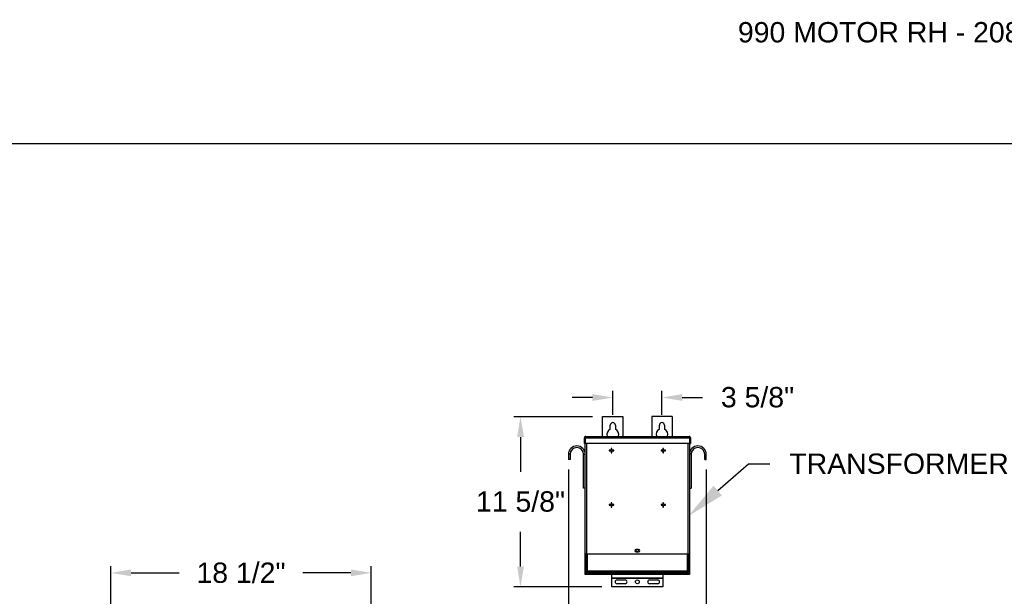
# Model space of a CAD drawing. Header units: inches. Extents: x 170 to 312, y 215 to 248.
# Tile 237 of 256: x 223.93 to 228.46, y 225.41 to 228.06. Entities that reach past the tile are written whole.
import ezdxf
from ezdxf import colors
from ezdxf.entities.mleader import LeaderData, LeaderLine
from ezdxf.math import Vec2, Vec3

# ---------------------------------------------------------------- set-up
doc = ezdxf.new("R2010")
doc.units = ezdxf.units.IN
doc.header["$LTSCALE"] = 0.25
doc.header["$MEASUREMENT"] = 0
doc.layers.add('208V 1-PHASE 60HZ VIA TRANSFORMER (190-207 RANGE)', color=4, linetype='Continuous')
doc.layers.add('ANNOTATIONS', color=1, linetype='Continuous')
doc.styles.add('ARIAL', font='arial.ttf', dxfattribs={"height": 0.09375})
doc.dimstyles.new('STANDARD$0', dxfattribs={"dimtxt": 0.09375, "dimasz": 0.09375, "dimexe": 0.03125, "dimexo": 0.046875, "dimgap": 0.09, "dimtad": 0, "dimtih": 1, "dimtoh": 1, "dimdec": 4, "dimzin": 0, "dimdsep": 46, "dimtxsty": 'ARIAL', "dimcen": 0.09, "dimadec": 0, "dimazin": 0, "dimtfac": 1, "dimtdec": 4, "dimtofl": 0, "dimtmove": 0, "dimatfit": 1, "dimfxl": 1, "dimtolj": 1, "dimtzin": 0, "dimarcsym": 0})

# ---------------------------------------------------------------- blocks, each defined once
blk = doc.blocks.new('*D198')
at = {"layer": 'ANNOTATIONS', "color": 0, "lineweight": -2, "transparency": 16777216}
for p, q in [((224.3453, 225.2084), (224.3453, 225.5464)), ((225.5459, 223.8187), (225.5459, 225.5464)), ((224.439, 225.5152), (224.6605, 225.5152)), ((225.4522, 225.5152), (225.2307, 225.5152))]:
    blk.add_line(p, q, dxfattribs=at)
at = {"layer": 'ANNOTATIONS', "color": 0, "transparency": 16777216}
for points in [[(224.439, 225.5308), (224.439, 225.4995), (224.3453, 225.5152)], [(225.4522, 225.5308), (225.4522, 225.4995), (225.5459, 225.5152)]]:
    blk.add_solid(points, dxfattribs=at)
at = {"layer": 'defpoints', "color": 0, "transparency": 16777216}
for p in [(225.5459, 225.5152), (224.3453, 225.1615), (225.5459, 223.7718)]:
    blk.add_point(p, dxfattribs=at)
at = {"layer": 'ANNOTATIONS', "color": 0, "transparency": 16777216, "insert": (224.9456, 225.5152), "char_height": 0.09375, "attachment_point": 5, "style": 'ARIAL'}
blk.add_mtext('\\A1;18 1/2"', dxfattribs=at)
blk = doc.blocks.new('*D189')
at = {"layer": 'ANNOTATIONS', "color": 0, "lineweight": -2, "transparency": 16777216}
for p, q in [((226.5656, 226.2347), (226.2027, 226.2347)), ((226.2339, 226.141), (226.2339, 225.9809)), ((226.2339, 225.5439), (226.2339, 225.704)), ((226.6085, 225.4501), (226.2027, 225.4501))]:
    blk.add_line(p, q, dxfattribs=at)
at = {"layer": 'ANNOTATIONS', "color": 0, "transparency": 16777216}
for points in [[(226.2183, 226.141), (226.2496, 226.141), (226.2339, 226.2347)], [(226.2183, 225.5439), (226.2496, 225.5439), (226.2339, 225.4501)]]:
    blk.add_solid(points, dxfattribs=at)
at = {"layer": 'defpoints', "color": 0, "transparency": 16777216}
for p in [(226.6125, 226.2347), (226.2339, 225.4501), (226.6554, 225.4501)]:
    blk.add_point(p, dxfattribs=at)
at = {"layer": 'ANNOTATIONS', "color": 0, "transparency": 16777216, "insert": (226.2339, 225.8909), "char_height": 0.09375, "attachment_point": 2, "style": 'ARIAL'}
blk.add_mtext('\\A1;11 5/8"', dxfattribs=at)
blk = doc.blocks.new('*D190')
at = {"layer": 'ANNOTATIONS', "color": 0, "lineweight": -2, "transparency": 16777216}
for p, q in [((226.6593, 226.2426), (226.6593, 226.3543)), ((226.8859, 226.2426), (226.8859, 226.3543)), ((226.5656, 226.323), (226.4718, 226.323)), ((226.9796, 226.323), (227.0734, 226.323))]:
    blk.add_line(p, q, dxfattribs=at)
at = {"layer": 'ANNOTATIONS', "color": 0, "transparency": 16777216}
for points in [[(226.5656, 226.3387), (226.5656, 226.3074), (226.6593, 226.323)], [(226.9796, 226.3387), (226.9796, 226.3074), (226.8859, 226.323)]]:
    blk.add_solid(points, dxfattribs=at)
at = {"layer": 'defpoints', "color": 0, "transparency": 16777216}
for p in [(226.8859, 226.323), (226.6593, 226.1957), (226.8859, 226.1957)]:
    blk.add_point(p, dxfattribs=at)
at = {"layer": 'ANNOTATIONS', "color": 0, "transparency": 16777216, "insert": (227.3265, 226.3715), "char_height": 0.09375, "attachment_point": 2, "style": 'ARIAL'}
blk.add_mtext('\\A1;3 5/8"', dxfattribs=at)
blk = doc.blocks.new('*D191')
at = {"layer": 'ANNOTATIONS', "color": 0, "lineweight": -2, "transparency": 16777216}
for p, q in [((226.4549, 225.9907), (226.4549, 225.2321)), ((227.0903, 225.9907), (227.0903, 225.2321)), ((226.3611, 225.2634), (226.2674, 225.2634)), ((227.1841, 225.2634), (227.2778, 225.2634))]:
    blk.add_line(p, q, dxfattribs=at)
at = {"layer": 'ANNOTATIONS', "color": 0, "transparency": 16777216}
for points in [[(226.3611, 225.279), (226.3611, 225.2477), (226.4549, 225.2634)], [(227.1841, 225.279), (227.1841, 225.2477), (227.0903, 225.2634)]]:
    blk.add_solid(points, dxfattribs=at)
at = {"layer": 'defpoints', "color": 0, "transparency": 16777216}
for p in [(226.4549, 226.0376), (227.0903, 226.0376), (227.0903, 225.2634)]:
    blk.add_point(p, dxfattribs=at)
at = {"layer": 'ANNOTATIONS', "color": 0, "transparency": 16777216, "insert": (226.7988, 225.2634), "char_height": 0.09375, "attachment_point": 5, "style": 'ARIAL'}
blk.add_mtext('\\A1;12 3/8"', dxfattribs=at)

msp = doc.modelspace()

# ---------------------------------------------------------------- linework, layer by layer
at = {"layer": '208V 1-PHASE 60HZ VIA TRANSFORMER (190-207 RANGE)'}
for p, q in [((226.61245, 226.23474), (226.7062, 226.23474)), ((226.61245, 226.14398), (226.61245, 226.23474)), ((226.7062, 226.23474), (226.7062, 226.14398)), ((226.93276, 226.23474), (226.83901, 226.23474)), ((226.83901, 226.23474), (226.83901, 226.14398)), ((226.93276, 226.23474), (226.93276, 226.14398)), ((226.64761, 226.17742), (226.64761, 226.19568)), ((226.67105, 226.19568), (226.67105, 226.17742)), ((226.87417, 226.17742), (226.87417, 226.19568)), ((226.89761, 226.19568), (226.89761, 226.17742)), ((226.52843, 226.13787), (226.53142, 226.13787)), ((226.52843, 226.11078), (226.52843, 226.13787)), ((226.53142, 226.11078), (226.52843, 226.11078)), ((226.53142, 226.13787), (226.53142, 226.11078)), ((226.53186, 226.13787), (227.01335, 226.13787)), ((226.53186, 226.13787), (226.53186, 226.11078)), ((227.01335, 226.11078), (226.53186, 226.11078)), ((226.53237, 226.13965), (226.53237, 226.1401)), ((226.53237, 225.50818), (226.53237, 226.11078)), ((226.53455, 226.14398), (227.01067, 226.14398)), ((226.53849, 226.11078), (226.53849, 225.60193)), ((227.00673, 225.60193), (227.00673, 226.11078)), ((227.01284, 226.1401), (227.01284, 226.13965)), ((227.01284, 226.11078), (227.01284, 225.50818)), ((227.01335, 226.13787), (227.01335, 226.11078)), ((227.01678, 226.13787), (227.0138, 226.13787)), ((227.0138, 226.13787), (227.0138, 226.11078)), ((227.0138, 226.11078), (227.01678, 226.11078)), ((227.01678, 226.13787), (227.01678, 226.11078)), ((226.46235, 226.06131), (226.45487, 226.06131)), ((226.45487, 226.06131), (226.45487, 226.03756)), ((226.46235, 226.06131), (226.46235, 226.03756)), ((226.5249, 225.90474), (226.5249, 226.06131)), ((226.5249, 226.06131), (226.53237, 226.06131)), ((226.65197, 226.07999), (226.64324, 226.07999)), ((226.64324, 226.07999), (226.64324, 226.077)), ((226.64324, 226.077), (226.65197, 226.077)), ((226.65197, 226.08872), (226.65197, 226.07999)), ((226.65496, 226.08872), (226.65197, 226.08872)), ((226.65197, 226.077), (226.65197, 226.06827)), ((226.65197, 226.06827), (226.65496, 226.06827)), ((226.65496, 226.07999), (226.65496, 226.08872)), ((226.66369, 226.07999), (226.65496, 226.07999)), ((226.65496, 226.06827), (226.65496, 226.077)), ((226.65496, 226.077), (226.66369, 226.077)), ((226.66369, 226.077), (226.66369, 226.07999)), ((226.89026, 226.07999), (226.88152, 226.07999)), ((226.88152, 226.07999), (226.88152, 226.077)), ((226.88152, 226.077), (226.89026, 226.077)), ((226.89324, 226.08872), (226.89026, 226.08872)), ((226.89026, 226.08872), (226.89026, 226.07999)), ((226.89026, 226.077), (226.89026, 226.06827)), ((226.89026, 226.06827), (226.89324, 226.06827)), ((226.89324, 226.07999), (226.89324, 226.08872)), ((226.90197, 226.07999), (226.89324, 226.07999)), ((226.89324, 226.077), (226.90197, 226.077)), ((226.89324, 226.06827), (226.89324, 226.077)), ((226.90197, 226.077), (226.90197, 226.07999)), ((227.02032, 226.06131), (227.01284, 226.06131)), ((227.02032, 226.06131), (227.02032, 225.90474)), ((227.08287, 226.06131), (227.09034, 226.06131)), ((227.08287, 226.03756), (227.08287, 226.06131)), ((227.09034, 226.03756), (227.09034, 226.06131)), ((226.46235, 226.03756), (226.45487, 226.03756)), ((227.08287, 226.03756), (227.09034, 226.03756)), ((226.53237, 225.90474), (226.5249, 225.90474)), ((227.01284, 225.90474), (227.02032, 225.90474)), ((226.65496, 225.83809), (226.65197, 225.83809)), ((226.65197, 225.83809), (226.65197, 225.82936)), ((226.65496, 225.82936), (226.65496, 225.83809)), ((226.89026, 225.83809), (226.89026, 225.82936)), ((226.89324, 225.83809), (226.89026, 225.83809)), ((226.89324, 225.82936), (226.89324, 225.83809)), ((226.65197, 225.82936), (226.64324, 225.82936)), ((226.64324, 225.82936), (226.64324, 225.82637)), ((226.64324, 225.82637), (226.65197, 225.82637)), ((226.65197, 225.82637), (226.65197, 225.81764)), ((226.65197, 225.81764), (226.65496, 225.81764)), ((226.66369, 225.82936), (226.65496, 225.82936)), ((226.65496, 225.81764), (226.65496, 225.82637)), ((226.65496, 225.82637), (226.66369, 225.82637)), ((226.66369, 225.82637), (226.66369, 225.82936)), ((226.89026, 225.82936), (226.88152, 225.82936)), ((226.88152, 225.82936), (226.88152, 225.82637)), ((226.88152, 225.82637), (226.89026, 225.82637)), ((226.89026, 225.82637), (226.89026, 225.81764)), ((226.89026, 225.81764), (226.89324, 225.81764)), ((226.90197, 225.82936), (226.89324, 225.82936)), ((226.89324, 225.81764), (226.89324, 225.82637)), ((226.89324, 225.82637), (226.90197, 225.82637)), ((226.90197, 225.82637), (226.90197, 225.82936)), ((226.77847, 225.62342), (226.76675, 225.62342)), ((226.76675, 225.6117), (226.77847, 225.6117)), ((227.01284, 225.60193), (226.53237, 225.60193)), ((226.53536, 225.60193), (226.53536, 225.50818)), ((226.53536, 225.59653), (226.53762, 225.59653)), ((226.53762, 225.60193), (226.53762, 225.52438)), ((226.54155, 225.60193), (226.54155, 225.52438)), ((227.00367, 225.52438), (227.00367, 225.60193)), ((227.0076, 225.52438), (227.0076, 225.60193)), ((227.0076, 225.59653), (227.00986, 225.59653)), ((227.00986, 225.50818), (227.00986, 225.60193)), ((226.53237, 225.52381), (226.53536, 225.52381)), ((226.53762, 225.52438), (227.0076, 225.52438)), ((226.53823, 225.52006), (226.53823, 225.52241)), ((226.53849, 225.50818), (226.53849, 225.51864)), ((226.53917, 225.52134), (226.53917, 225.52006)), ((226.54061, 225.52046), (226.54061, 225.52438)), ((226.54061, 225.52046), (227.00461, 225.52046)), ((226.5423, 225.51693), (226.5423, 225.51599)), ((226.5423, 225.51693), (227.00292, 225.51693)), ((226.56795, 225.52046), (226.56795, 225.51693)), ((226.62658, 225.52006), (226.56795, 225.52006)), ((226.60705, 225.51992), (226.60705, 225.51693)), ((226.60705, 225.51992), (226.71941, 225.51992)), ((226.62658, 225.52046), (226.62658, 225.51992)), ((226.66323, 225.52046), (226.66323, 225.51693)), ((226.69988, 225.51992), (226.69988, 225.52046)), ((226.84533, 225.52006), (226.69988, 225.52006)), ((226.71941, 225.51693), (226.71941, 225.51992)), ((226.8258, 225.51992), (226.8258, 225.51693)), ((226.8258, 225.51992), (226.93816, 225.51992)), ((226.84533, 225.52046), (226.84533, 225.51992)), ((226.88198, 225.52046), (226.88198, 225.51693)), ((226.91863, 225.51992), (226.91863, 225.52046)), ((226.97726, 225.52006), (226.91863, 225.52006)), ((226.93816, 225.51693), (226.93816, 225.51992)), ((226.97726, 225.51693), (226.97726, 225.52046)), ((226.98159, 225.52046), (226.98159, 225.51693)), ((227.00292, 225.51693), (227.00292, 225.51599)), ((227.00461, 225.52438), (227.00461, 225.52046)), ((227.00605, 225.52134), (227.00605, 225.52006)), ((227.00673, 225.51864), (227.00673, 225.50818)), ((227.00698, 225.52006), (227.00698, 225.52241)), ((227.00986, 225.52381), (227.01284, 225.52381)), ((227.01284, 225.50818), (226.53237, 225.50818)), ((226.5423, 225.51599), (227.00292, 225.51599)), ((226.65542, 225.45013), (226.65542, 225.50818)), ((226.8898, 225.48996), (226.65542, 225.48996)), ((226.8898, 225.48908), (226.65542, 225.48908)), ((226.67886, 225.48236), (226.71597, 225.48236)), ((226.82925, 225.48236), (226.86636, 225.48236)), ((226.8898, 225.50818), (226.8898, 225.45013)), ((226.98159, 225.51599), (226.98159, 225.50818)), ((226.8898, 225.45013), (226.65542, 225.45013)), ((226.71597, 225.46478), (226.67886, 225.46478)), ((226.86636, 225.46478), (226.82925, 225.46478))]:
    msp.add_line(p, q, dxfattribs=at)
for centre, radius in [((226.77261, 225.61756), 0.00586), ((226.77261, 225.47357), 0.00879)]:
    msp.add_circle(centre, radius, dxfattribs=at)
for centre, radius, start, end in [((226.65933, 226.19568), 0.01172, 0, 180), ((226.88589, 226.19568), 0.01172, 0, 180), ((226.65933, 226.15271), 0.02734, 115.37693, 198.62143), ((226.65933, 226.15271), 0.02734, 341.37854, 64.62303), ((226.88589, 226.15271), 0.02734, 115.37693, 198.62143), ((226.88589, 226.15271), 0.02734, 341.37854, 64.62303), ((226.49362, 226.06131), 0.03875, 0, 180), ((226.49362, 226.06131), 0.03128, 0, 180), ((227.05159, 226.06131), 0.03875, 0, 180), ((227.05159, 226.06131), 0.03127, 0, 180), ((226.76675, 225.61756), 0.00586, 90, 270), ((226.77847, 225.61756), 0.00586, 270, 90), ((226.5423, 225.52006), 0.00406, 180, 270), ((226.5423, 225.52006), 0.00313, 180, 270), ((227.00292, 225.52006), 0.00313, 270, 0), ((227.00292, 225.52006), 0.00406, 270, 0), ((226.67886, 225.47357), 0.00879, 90, 270), ((226.71597, 225.47357), 0.00879, 270, 90), ((226.82925, 225.47357), 0.00879, 90, 270), ((226.86636, 225.47357), 0.00879, 270, 90)]:
    msp.add_arc(centre, radius, start, end, dxfattribs=at)
for points, knots in [([(226.53455, 226.14398), (226.53375, 226.14398), (226.53295, 226.14382), (226.53147, 226.14321), (226.53079, 226.14276), (226.52966, 226.14162), (226.52921, 226.14095), (226.52859, 226.13947), (226.52843, 226.13867), (226.52843, 226.13787)], [0, 0, 0, 0, 0.25, 0.25, 0.5, 0.5, 0.75, 0.75, 1, 1, 1, 1]), ([(226.53254, 226.14021), (226.53247, 226.14017), (226.53206, 226.13991), (226.53158, 226.13908), (226.53147, 226.13827), (226.53142, 226.13787)], [0, 0, 0, 0, 0.0891638, 0.5445851, 1, 1, 1, 1]), ([(226.53186, 226.13787), (226.53209, 226.13867), (226.53231, 226.13947), (226.53276, 226.14095), (226.53298, 226.14162), (226.53343, 226.14276), (226.53365, 226.14321), (226.5341, 226.14382), (226.53432, 226.14398), (226.53455, 226.14398)], [0, 0, 0, 0, 0.25, 0.25, 0.5, 0.5, 0.75, 0.75, 1, 1, 1, 1]), ([(227.01067, 226.14398), (227.01089, 226.14398), (227.01112, 226.14382), (227.01157, 226.14321), (227.01179, 226.14276), (227.01224, 226.14162), (227.01246, 226.14095), (227.01291, 226.13947), (227.01313, 226.13867), (227.01335, 226.13787)], [0, 0, 0, 0, 0.25, 0.25, 0.5, 0.5, 0.75, 0.75, 1, 1, 1, 1]), ([(227.01678, 226.13787), (227.01678, 226.13867), (227.01662, 226.13947), (227.01601, 226.14095), (227.01556, 226.14162), (227.01443, 226.14276), (227.01375, 226.14321), (227.01227, 226.14382), (227.01147, 226.14398), (227.01067, 226.14398)], [0, 0, 0, 0, 0.25, 0.25, 0.5, 0.5, 0.75, 0.75, 1, 1, 1, 1]), ([(227.0138, 226.13787), (227.01374, 226.13827), (227.01364, 226.13908), (227.01316, 226.13991), (227.01275, 226.14017), (227.01268, 226.14021)], [0, 0, 0, 0, 0.4554149, 0.9108362, 1, 1, 1, 1]), ([(226.54155, 225.52438), (226.54103, 225.52442), (226.54052, 225.52445), (226.53957, 225.52453), (226.53913, 225.52456), (226.53841, 225.52464), (226.53812, 225.52468), (226.53772, 225.52475), (226.53762, 225.52479), (226.53762, 225.52482)], [0, 0, 0, 0, 0.25, 0.25, 0.5, 0.5, 0.75, 0.75, 1, 1, 1, 1]), ([(226.53762, 225.52438), (226.53768, 225.52386), (226.5378, 225.52283), (226.53871, 225.52156), (226.53972, 225.52078), (226.54042, 225.52067), (226.54061, 225.52064)], [0, 0, 0, 0, 0.2962227, 0.5924445, 0.8886662, 1, 1, 1, 1]), ([(227.0076, 225.52482), (227.0076, 225.52479), (227.00749, 225.52475), (227.0071, 225.52468), (227.00681, 225.52464), (227.00608, 225.52456), (227.00565, 225.52453), (227.0047, 225.52445), (227.00419, 225.52442), (227.00367, 225.52438)], [0, 0, 0, 0, 0.25, 0.25, 0.5, 0.5, 0.75, 0.75, 1, 1, 1, 1]), ([(227.00461, 225.52064), (227.0048, 225.52067), (227.0055, 225.52078), (227.00651, 225.52156), (227.00742, 225.52283), (227.00754, 225.52386), (227.0076, 225.52438)], [0, 0, 0, 0, 0.1113338, 0.4075555, 0.7037773, 1, 1, 1, 1])]:
    msp.add_open_spline(points, degree=3, knots=knots, dxfattribs=at)
at = {"layer": 'defpoints'}
msp.add_lwpolyline([(238.38533, 214.75854), (218.91545, 214.75854), (218.91545, 227.49365), (238.38533, 227.49365)], close=True, dxfattribs=at)

# ---------------------------------------------------------------- texts
at = {"layer": 'ANNOTATIONS', "insert": (227.2359, 228.05267), "char_height": 0.09375, "width": 4.6220629, "attachment_point": 1, "line_spacing_factor": 0.86134, "style": 'ARIAL'}
msp.add_mtext('990 MOTOR RH - 208V 3-PHASE VIA TRANSFORMER (190-270V RANGE)', dxfattribs=at)

# ---------------------------------------------------------------- dimensions: what is measured, and where the dimension line sits
at = {"layer": 'ANNOTATIONS'}
for base, p1, p2, text, picture, middle in [((226.88589, 226.32303), (226.65933, 226.19568), (226.88589, 226.19568), '3 5/8"', '*D190', (227.32646, 226.32303)), ((227.09034, 225.26337), (226.45487, 226.03756), (227.09034, 226.03756), '12 3/8"', '*D191', (226.79878, 225.26337))]:
    dim = msp.add_linear_dim(base=base, p1=p1, p2=p2, text=text, dimstyle='STANDARD$0', dxfattribs=at)
    dim.commit()
    dim.dimension.update_dxf_attribs({"geometry": picture, "text_midpoint": middle, "dimtype": 160})
dim = msp.add_linear_dim(base=(226.23394, 225.45013), p1=(226.61245, 226.23474), p2=(226.65542, 225.45013), angle=90, text='11 5/8"', dimstyle='STANDARD$0', dxfattribs=at)
dim.commit()
dim.dimension.update_dxf_attribs({"geometry": '*D189', "text_midpoint": (226.23394, 225.84244), "dimtype": 160})
dim = msp.add_linear_dim(base=(225.54594, 225.51515), p1=(224.34525, 225.16152), p2=(225.54594, 223.77179), text='18 1/2"', dimstyle='STANDARD$0', override={"dimtxsty": 'ARIAL'}, dxfattribs=at)
dim.commit()
dim.dimension.update_dxf_attribs({"geometry": '*D198', "text_midpoint": (224.9456, 225.51515)})

# ---------------------------------------------------------------- leaders
ml = msp.add_multileader_mtext('Standard', dxfattribs=at)
ml.set_content('TRANSFORMER', color=256, style='ARIAL')
ml.set_leader_properties()
ml.build(insert=Vec2(0, 0))
ml.multileader.update_dxf_attribs({"dogleg_length": 0.36, "arrow_head_size": 0.18})
ctx = ml.context
ctx.base_point, ctx.char_height, ctx.arrow_head_size, ctx.landing_gap_size, ctx.plane_origin = Vec3(227.38295, 226.01727), 0.09375, 0.18, 0.09, Vec3(227.01024, 225.6591)
notes = []
notes.append((ctx, [(0, (1, 1, 0), (227.285, 226.01727), (1, 0), 0.09796, [(0, [(227.00673, 225.7761)], 0, [])])]))
ctx.mtext.insert, ctx.mtext.flow_direction = Vec3(227.47295, 226.06495), 5
for ctx, leaders in notes:
    for number, flags, end, landing, length, lines in leaders:
        leader = LeaderData()
        leader.index, (leader.has_last_leader_line, leader.has_dogleg_vector, leader.attachment_direction) = number, flags
        leader.last_leader_point, leader.dogleg_vector, leader.dogleg_length = Vec3(end), Vec3(landing), length
        for number, points, colour, breaks in lines:
            line = LeaderLine()
            line.index, line.vertices, line.color, line.breaks = number, Vec3.list(points), colors.encode_raw_color(colour), breaks
            leader.lines.append(line)
        ctx.leaders.append(leader)

doc.saveas('drawing.dxf')
